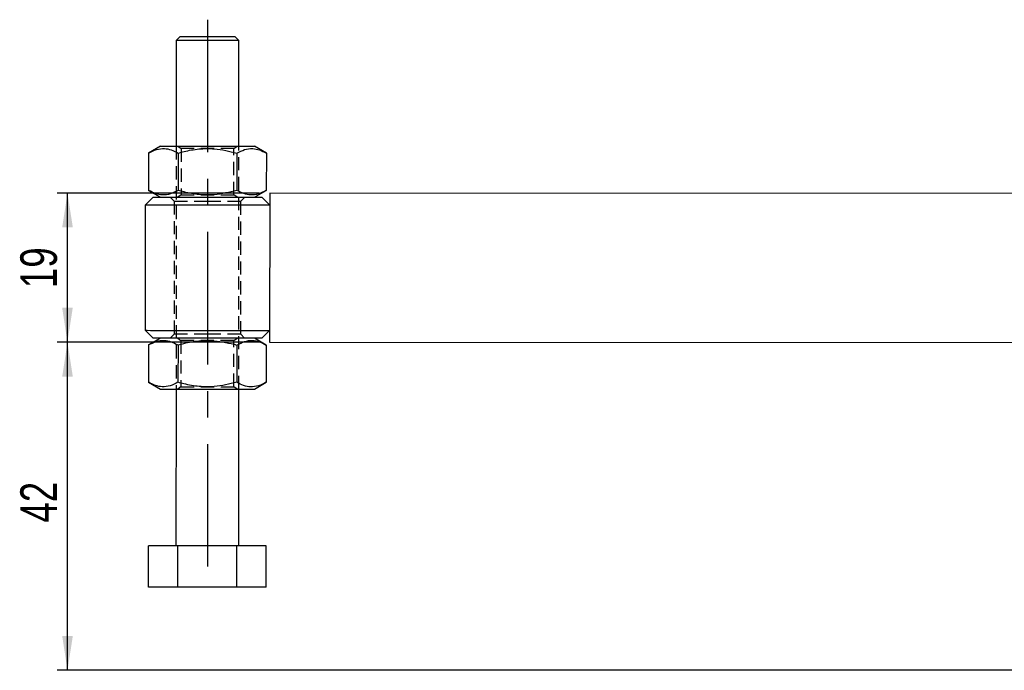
# Model space of a CAD drawing. Extents: x 42 to 497, y 26 to 378.
# Tile 11 of 19: x 42 to 167, y 146 to 229. Entities that reach past the tile are written whole.
import ezdxf

# ---------------------------------------------------------------- set-up
doc = ezdxf.new("R2010")
doc.units = 0
doc.header["$LTSCALE"] = 1.333333
doc.linetypes.add('CENTERX2', pattern=[20.32, 12.7, -2.54, 2.54, -2.54])
doc.linetypes.add('HIDDEN', pattern=[1.905, 1.27, -0.635])
doc.layers.get('0').update_dxf_attribs({"linetype": 'CONTINUOUS'})
doc.layers.add('FORMATO', color=179, linetype='CONTINUOUS')
doc.styles.add('SLDTEXTSTYLE0', font='TXT', dxfattribs={"width": 0.75})
doc.dimstyles.new('SLDDIMSTYLE0', dxfattribs={"dimtxt": 4.666667, "dimasz": 4.402667, "dimexe": 0, "dimexo": 0.0625, "dimgap": 1.166667, "dimtad": 1, "dimdec": 0, "dimrnd": 1e-09, "dimzin": 12, "dimtxsty": 'SLDTEXTSTYLE0', "dimsah": 1, "dimcen": 0.09, "dimazin": 3, "dimtfac": 1, "dimtdec": 0, "dimtofl": 0, "dimtmove": 0, "dimatfit": 3, "dimtolj": 1, "dimtzin": 12})

# ---------------------------------------------------------------- blocks, each defined once
blk = doc.blocks.new('_D')
at = {"layer": 'FORMATO'}
for p, q in [((72.32, 187.82), (46.54, 187.82)), ((47.87, 145.94), (47.87, 187.82)), ((212.4, 145.94), (46.54, 145.94))]:
    blk.add_line(p, q, dxfattribs=at)
for points in [[(47.87, 187.82), (47.19, 183.42), (48.55, 183.42)], [(47.87, 145.94), (48.55, 150.34), (47.19, 150.34)]]:
    blk.add_solid(points, dxfattribs=at)
at = {"layer": 'FORMATO', "insert": (41.85, 164.8), "char_height": 4.667, "attachment_point": 1, "rotation": 90, "style": 'SLDTEXTSTYLE0'}
blk.add_mtext('42', dxfattribs=at)
blk = doc.blocks.new('_D_2')
at = {"layer": 'FORMATO'}
for p, q in [((72.33, 206.87), (46.54, 206.88)), ((47.86, 187.83), (47.87, 206.88)), ((72.32, 187.82), (46.53, 187.83))]:
    blk.add_line(p, q, dxfattribs=at)
for points in [[(47.87, 206.88), (47.19, 202.48), (48.55, 202.48)], [(47.86, 187.83), (48.54, 192.23), (47.19, 192.23)]]:
    blk.add_solid(points, dxfattribs=at)
at = {"layer": 'FORMATO', "insert": (41.85, 194.74), "char_height": 4.667, "attachment_point": 1, "rotation": 89.977, "style": 'SLDTEXTSTYLE0'}
blk.add_mtext('19', dxfattribs=at)

msp = doc.modelspace()

# ---------------------------------------------------------------- linework, layer by layer
at = {"color": 7, "linetype": 'CONTINUOUS'}
for p, q in [((61.733201, 226.348046), (61.727777, 212.848047)), ((62.233404, 226.847846), (61.733201, 226.348046)), ((69.733203, 226.344835), (69.233403, 226.845035)), ((69.727779, 212.844835), (69.733203, 226.344835)), ((59.727788, 212.84885), (58.221877, 211.980223)), ((73.232979, 211.974196), (71.727783, 212.844033)), ((58.221877, 211.980223), (58.219969, 207.218686)), ((61.97466, 211.978716), (61.972738, 207.21718)), ((69.480211, 211.975703), (69.478303, 207.214167)), ((73.232979, 211.974196), (73.231071, 207.21266)), ((58.787674, 206.349227), (57.78727, 205.349628)), ((58.219969, 207.218686), (59.725166, 206.34885)), ((71.725175, 206.344033), (73.231071, 207.21266)), ((73.662266, 205.343255), (72.662667, 206.343657)), ((73.662877, 206.868255), (73.655233, 187.818257)), ((214.237871, 206.811822), (73.662877, 206.868255)), ((57.78727, 205.349628), (57.780847, 189.349629)), ((57.780847, 189.349629), (58.780447, 188.349228)), ((72.65544, 188.343659), (73.655844, 189.343257)), ((58.212042, 187.480224), (58.210135, 182.718688)), ((59.717953, 188.348852), (58.212042, 187.480224)), ((61.964825, 187.478717), (61.962903, 182.717182)), ((69.470376, 187.475705), (69.468469, 182.714168)), ((73.223144, 187.474198), (71.717948, 188.344035)), ((73.223144, 187.474198), (73.221237, 182.712663)), ((73.655233, 187.818257), (210.465538, 187.763335)), ((58.210135, 182.718688), (59.715331, 181.848852)), ((71.71534, 181.844035), (73.221237, 182.712663)), ((61.715335, 181.848049), (61.707303, 161.848051)), ((69.707304, 161.84484), (69.715336, 181.844838)), ((58.199629, 156.549459), (58.20176, 161.849459)), ((61.954528, 161.847951), (58.20176, 161.849459)), ((61.952397, 156.54795), (61.954528, 161.847951)), ((69.460079, 161.844937), (61.954528, 161.847951)), ((69.457963, 156.54494), (69.460079, 161.844937)), ((73.212862, 161.843432), (69.460079, 161.844937)), ((73.210731, 156.543432), (73.212862, 161.843432)), ((61.952397, 156.54795), (58.199629, 156.549459)), ((69.457963, 156.54494), (61.952397, 156.54795)), ((73.210731, 156.543432), (69.457963, 156.54494))]:
    msp.add_line(p, q, dxfattribs=at)
at = {"color": 7, "linetype": 'HIDDEN'}
for p, q in [((61.727777, 212.848047), (61.715335, 181.848049)), ((61.937213, 212.847963), (62.352658, 212.556811)), ((62.352658, 212.556811), (62.350288, 206.638781)), ((69.100291, 206.636071), (69.10266, 212.554102)), ((69.10266, 212.554102), (69.518358, 212.844919)), ((69.715336, 181.844838), (69.727779, 212.844835)), ((60.975179, 206.348349), (61.474964, 205.848148)), ((62.350288, 206.638781), (61.934605, 206.347963)), ((62.350288, 206.638781), (69.100291, 206.636071)), ((69.515735, 206.34492), (69.100291, 206.636071)), ((69.974974, 205.844736), (70.475176, 206.344535)), ((61.474964, 205.848148), (61.468154, 188.848149)), ((69.968149, 188.844736), (69.974974, 205.844736)), ((61.468154, 188.848149), (60.967952, 188.348351)), ((70.467949, 188.344536), (69.968149, 188.844736)), ((61.927378, 188.347965), (62.342823, 188.056813)), ((62.342823, 188.056813), (62.340453, 182.138784)), ((69.090456, 182.136074), (69.092825, 188.054103)), ((69.092825, 188.054103), (69.508508, 188.344922)), ((62.340453, 182.138784), (61.924771, 181.847965)), ((69.5059, 181.844922), (69.090456, 182.136074))]:
    msp.add_line(p, q, dxfattribs=at)
at = {"color": 7, "linetype": 'CONTINUOUS', "flags": 128}
for points in [[(69.197297, 226.345049), (68.642691, 226.345273), (67.931235, 226.345558), (67.101285, 226.345891), (66.197574, 226.346254), (65.26883, 226.346627), (64.365119, 226.34699), (63.535169, 226.347323), (62.823713, 226.347608), (62.269107, 226.34783), (61.901242, 226.347979), (61.739966, 226.348042), (61.733201, 226.348046)], [(62.233404, 226.847846), (62.252581, 226.847837), (62.452913, 226.847756), (62.859386, 226.847594), (63.446433, 226.847358), (64.177186, 226.847065), (65.005705, 226.846732), (65.879971, 226.846382), (66.745013, 226.846034), (67.546502, 226.845711), (68.234056, 226.845436), (68.764493, 226.845223)], [(68.764493, 226.845223), (69.104463, 226.845087), (69.232628, 226.845035), (69.233403, 226.845035)], [(69.733203, 226.344835), (69.726438, 226.344837), (69.565162, 226.344902), (69.197297, 226.345049)], [(59.727788, 212.84885), (59.836209, 212.848806), (60.157567, 212.848677), (60.680256, 212.848468), (61.385378, 212.848184), (62.24744, 212.847838), (63.235298, 212.847442), (64.313233, 212.847009), (65.442294, 212.846556), (66.581667, 212.846098), (67.690194, 212.845653), (68.727777, 212.845237), (69.656939, 212.844864), (70.444092, 212.844548), (71.060792, 212.8443), (71.484745, 212.84413), (71.700618, 212.844043), (71.727783, 212.844033)], [(58.787674, 206.349227), (58.89307, 206.349184), (59.206054, 206.349059), (59.717119, 206.348854), (60.410738, 206.348575), (61.265826, 206.348232), (62.256426, 206.347834), (63.352406, 206.347394), (64.520493, 206.346925), (65.725178, 206.346442)], [(65.725178, 206.346442), (66.929862, 206.345958), (68.097934, 206.345489), (69.193915, 206.345049), (70.184514, 206.344651), (71.039602, 206.344308), (71.733222, 206.34403), (72.244287, 206.343825), (72.557271, 206.343699), (72.662667, 206.343657)], [(65.724775, 205.346442), (64.418301, 205.346966), (63.147471, 205.347476), (61.946944, 205.347958), (60.849458, 205.348399), (59.884966, 205.348786), (59.079766, 205.349109), (58.455825, 205.34936), (58.030159, 205.349531), (57.814375, 205.349617), (57.78727, 205.349628)], [(73.662266, 205.343255), (73.635161, 205.343266), (73.419377, 205.343353), (72.993726, 205.343524), (72.369784, 205.343774), (71.564585, 205.344097), (70.600078, 205.344485), (69.502607, 205.344925), (68.302065, 205.345407), (67.031235, 205.345917), (65.724775, 205.346442)], [(57.780847, 189.349629), (57.807952, 189.349619), (58.023736, 189.349532), (58.449403, 189.349361), (59.073344, 189.349111), (59.878543, 189.348787), (60.843036, 189.348399), (61.940521, 189.34796), (63.141048, 189.347477), (64.411879, 189.346967), (65.718353, 189.346444)], [(65.718353, 189.346444), (67.024812, 189.345918), (68.295643, 189.345408), (69.496185, 189.344926), (70.593655, 189.344486), (71.558163, 189.344099), (72.363362, 189.343775), (72.987303, 189.343525), (73.412955, 189.343354), (73.628739, 189.343268), (73.655844, 189.343257)], [(65.717951, 188.346444), (64.513266, 188.346926), (63.345179, 188.347395), (62.249199, 188.347835), (61.258614, 188.348234), (60.403511, 188.348576), (59.709892, 188.348856), (59.198827, 188.349061), (58.885843, 188.349185), (58.780447, 188.349228)], [(72.65544, 188.343659), (72.550044, 188.3437), (72.23706, 188.343826), (71.725995, 188.344031), (71.032375, 188.344309), (70.177287, 188.344654), (69.186703, 188.34505), (68.090707, 188.34549), (66.922635, 188.345959), (65.717951, 188.346444)], [(59.715331, 181.848852), (59.823767, 181.848809), (60.145125, 181.84868), (60.667813, 181.84847), (61.372936, 181.848187), (62.234998, 181.84784), (63.222841, 181.847444), (64.300776, 181.847011), (65.429852, 181.846559), (66.569224, 181.846101), (67.677751, 181.845655), (68.715334, 181.84524), (69.644496, 181.844866), (70.43165, 181.844551), (71.048349, 181.844303), (71.472287, 181.844132), (71.688161, 181.844046), (71.71534, 181.844035)]]:
    msp.add_lwpolyline(points, dxfattribs=at)
at = {"color": 7, "linetype": 'HIDDEN', "flags": 128}
for points in [[(69.10266, 212.554102), (69.076047, 212.554112), (68.865657, 212.554197), (68.458095, 212.55436), (67.878977, 212.554593), (67.164675, 212.55488), (66.360072, 212.555202), (65.515742, 212.555541), (64.684734, 212.555875), (63.919246, 212.556182), (63.267395, 212.556444), (62.770128, 212.556644), (62.458694, 212.556769), (62.352658, 212.556811)], [(61.474964, 205.848148), (61.581522, 205.848105), (61.895848, 205.847979), (62.402189, 205.847776), (63.07514, 205.847505), (63.880965, 205.847182), (64.779252, 205.846821), (65.724969, 205.846442)], [(65.724969, 205.846442), (66.670686, 205.846062), (67.568973, 205.845701), (68.374798, 205.845378), (69.047749, 205.845108), (69.554091, 205.844905), (69.868416, 205.844778), (69.974974, 205.844736)], [(65.718144, 188.846443), (64.772427, 188.846823), (63.874141, 188.847184), (63.068316, 188.847506), (62.395364, 188.847776), (61.889023, 188.847979), (61.574698, 188.848106), (61.468154, 188.848149)], [(69.968149, 188.844736), (69.861591, 188.844779), (69.547266, 188.844906), (69.040925, 188.845109), (68.367973, 188.845379), (67.562148, 188.845703), (66.663861, 188.846063), (65.718144, 188.846443)], [(69.092825, 188.054103), (69.066212, 188.054114), (68.855822, 188.054198), (68.448261, 188.054362), (67.869142, 188.054595), (67.15484, 188.054882), (66.350237, 188.055204), (65.505907, 188.055543), (64.674899, 188.055876), (63.909412, 188.056184), (63.25756, 188.056446), (62.760294, 188.056646), (62.448859, 188.056771), (62.342823, 188.056813)], [(62.340453, 182.138784), (62.367067, 182.138772), (62.577456, 182.138689), (62.985018, 182.138525), (63.564152, 182.138292), (64.278454, 182.138005), (65.083042, 182.137683), (65.927372, 182.137344), (66.75838, 182.13701), (67.523867, 182.136703), (68.175718, 182.13644), (68.672985, 182.136241), (68.984419, 182.136116), (69.090456, 182.136074)]]:
    msp.add_lwpolyline(points, dxfattribs=at)
at = {"color": 7, "linetype": 'CONTINUOUS'}
for points, knots in [([(58.221877, 211.980223), (58.547653, 212.147773), (59.206272, 212.486508), (60.181972, 212.610137), (61.114544, 212.427735), (61.686208, 212.129301), (61.97466, 211.978716)], [0, 0, 0, 0, 0.2646019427, 0.5349422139, 0.7653399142, 1, 1, 1, 1]), ([(61.97466, 211.978716), (62.22746, 212.048276), (63.097942, 212.287797), (64.638008, 212.556561), (66.929722, 212.597063), (68.525117, 212.208387), (69.480211, 211.975703)], [0, 0, 0, 0, 0.1033332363, 0.3558131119, 0.6143533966, 1, 1, 1, 1]), ([(69.480211, 211.975703), (69.805987, 212.143254), (70.464606, 212.481989), (71.440305, 212.605617), (72.37288, 212.423216), (72.944533, 212.124781), (73.232979, 211.974196)], [0, 0, 0, 0, 0.26460221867, 0.53494275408, 0.76534065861, 1, 1, 1, 1]), ([(61.972738, 207.21718), (61.646959, 207.049629), (60.988339, 206.710895), (60.012664, 206.587266), (59.080065, 206.769666), (58.508414, 207.068102), (58.219969, 207.218686)], [0, 0, 0, 0, 0.264602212, 0.5349417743, 0.765340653, 1, 1, 1, 1]), ([(69.478303, 207.214167), (68.523026, 206.982229), (66.943257, 206.598668), (64.652264, 206.635392), (63.111513, 206.90286), (62.225483, 207.147418), (61.972738, 207.21718)], [0, 0, 0, 0, 0.3856430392, 0.6377488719, 0.8966657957, 1, 1, 1, 1]), ([(73.231071, 207.21266), (72.905295, 207.04511), (72.246677, 206.706375), (71.270977, 206.582746), (70.338403, 206.765147), (69.766749, 207.063582), (69.478303, 207.214167)], [0, 0, 0, 0, 0.26460219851, 0.53494272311, 0.76534064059, 1, 1, 1, 1]), ([(58.212042, 187.480224), (58.537819, 187.647775), (59.196437, 187.986511), (60.172137, 188.110138), (61.104709, 187.927736), (61.676373, 187.629302), (61.964825, 187.478717)], [0, 0, 0, 0, 0.26460196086, 0.53494221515, 0.76533990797, 1, 1, 1, 1]), ([(61.964825, 187.478717), (62.217625, 187.548278), (63.088107, 187.7878), (64.628174, 188.056562), (66.919887, 188.097067), (68.515282, 187.708389), (69.470376, 187.475705)], [0, 0, 0, 0, 0.1033332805, 0.3558131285, 0.6143534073, 1, 1, 1, 1]), ([(69.470376, 187.475705), (69.796153, 187.643255), (70.454771, 187.981989), (71.43047, 188.10562), (72.363045, 187.923218), (72.934698, 187.624783), (73.223144, 187.474198)], [0, 0, 0, 0, 0.2646021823, 0.5349427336, 0.7653406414, 1, 1, 1, 1]), ([(61.962903, 182.717182), (61.637124, 182.549631), (60.978504, 182.210898), (60.002829, 182.087267), (59.07023, 182.269668), (58.498579, 182.568104), (58.210135, 182.718688)], [0, 0, 0, 0, 0.264602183, 0.5349417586, 0.7653406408, 1, 1, 1, 1]), ([(69.468469, 182.714168), (68.513186, 182.482231), (66.933416, 182.098672), (64.642425, 182.135395), (63.101678, 182.402862), (62.215648, 182.64742), (61.962903, 182.717182)], [0, 0, 0, 0, 0.38564495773, 0.63774885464, 0.89666579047, 1, 1, 1, 1]), ([(73.221237, 182.712663), (72.89546, 182.545112), (72.236842, 182.206376), (71.261142, 182.082749), (70.328568, 182.26515), (69.756914, 182.563584), (69.468469, 182.714168)], [0, 0, 0, 0, 0.2646022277, 0.5349427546, 0.7653406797, 1, 1, 1, 1])]:
    msp.add_open_spline(points, degree=3, knots=knots, dxfattribs=at)
at = {"layer": 'FORMATO', "linetype": 'CENTERX2'}
msp.add_line((65.734272, 229.013106), (65.706237, 159.179779), dxfattribs=at)

# ---------------------------------------------------------------- dimensions: what is measured, and where the dimension line sits
at = {"layer": 'FORMATO'}
for base, p1, p2, angle, picture, middle in [((47.872508, 206.878609), (73.655235, 187.818257), (73.662882, 206.868255), 89.97699873, '_D_2', (47.869017, 198.1826)), ((47.869017, 187.818257), (213.734044, 145.940664), (73.655235, 187.818257), 90, '_D', (47.869017, 168.249473))]:
    dim = msp.add_linear_dim(base=base, p1=p1, p2=p2, angle=angle, dimstyle='SLDDIMSTYLE0', dxfattribs=at)
    dim.commit()
    dim.dimension.update_dxf_attribs({"geometry": picture, "text_midpoint": middle, "dimtype": 160})

doc.saveas('drawing.dxf')
